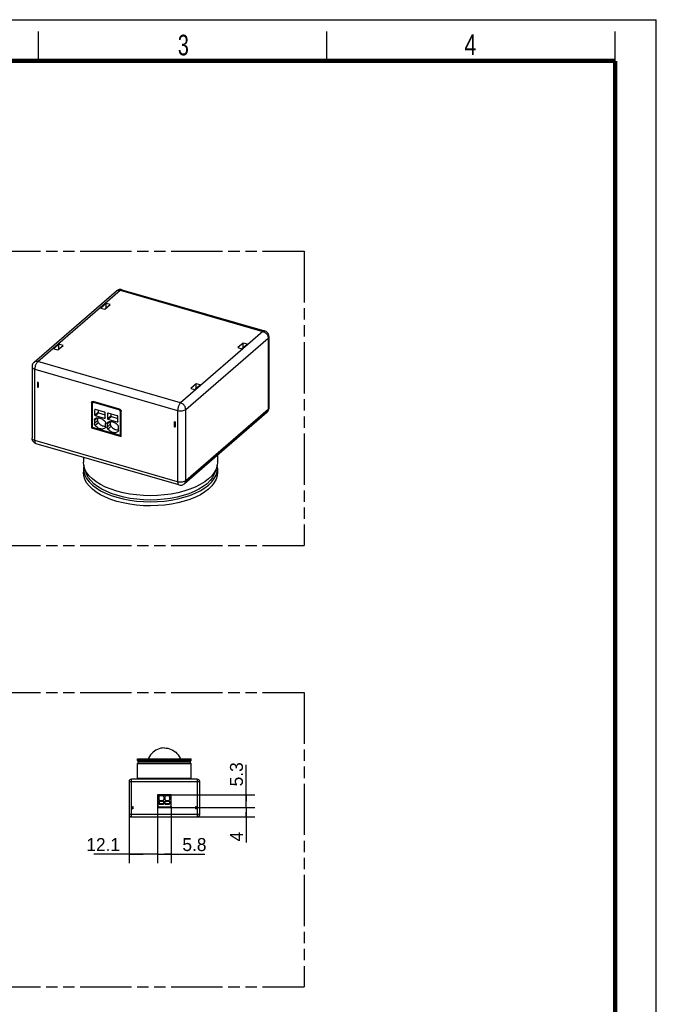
# Model space of a CAD drawing. Header units: millimetres. Extents: x 0 to 210, y 0 to 297.
# Tile 3 of 3: x 102 to 210, y 130 to 297. Entities that reach past the tile are written whole.
import ezdxf
from ezdxf.enums import TextEntityAlignment as Align

# ---------------------------------------------------------------- set-up
doc = ezdxf.new("R2010")
doc.units = ezdxf.units.MM
doc.header["$LTSCALE"] = 19.36
doc.linetypes.add('PHANTOM', pattern=[0.8, 0.45, -0.05, 0.1, -0.05, 0.1, -0.05])
doc.layers.get('0').update_dxf_attribs({"linetype": 'CONTINUOUS'})
doc.layers.add('DEFAULT_3', color=7, linetype='PHANTOM')
doc.layers.add('Z_DIM_2D', color=7, linetype='CONTINUOUS')
doc.styles.add('TEXTSTYLE_2', font='txt', dxfattribs={"width": 0.75})
doc.styles.add('TEXTSTYLE_3', font='tridonic-metric-print-light.otf')
doc.dimstyles.new('DIMSTYLE_1', dxfattribs={"dimtxt": 2.2, "dimasz": 3.5, "dimexe": 1.5, "dimexo": 0, "dimgap": 0.55, "dimtad": 1, "dimlfac": 2.5, "dimdsep": 46, "dimtxsty": 'TEXTSTYLE_3', "dimcen": 0.09, "dimclrt": 5, "dimazin": 2, "dimtp": 0.2, "dimtm": 0.2, "dimtfac": 1, "dimtofl": 0, "dimtmove": 0, "dimatfit": 3, "dimfxl": 0, "dimtolj": 1, "dimarcsym": 0})
doc.dimstyles.new('DIMSTYLE_3', dxfattribs={"dimtxt": 2.2, "dimasz": 3.5, "dimexe": 1.5, "dimexo": 0, "dimgap": 0.55, "dimtad": 1, "dimdec": 1, "dimlfac": 2.5, "dimdsep": 46, "dimtxsty": 'TEXTSTYLE_3', "dimcen": 0.09, "dimclrt": 5, "dimadec": 1, "dimazin": 2, "dimtp": 0.1, "dimtm": 0.1, "dimtfac": 1, "dimtdec": 1, "dimtofl": 0, "dimtmove": 0, "dimatfit": 3, "dimfxl": 0, "dimtolj": 1, "dimarcsym": 0})
doc.dimstyles.new('DIMSTYLE_4', dxfattribs={"dimtxt": 2.2, "dimasz": 3.5, "dimexe": 1.5, "dimexo": 0, "dimgap": 0.55, "dimtad": 1, "dimlfac": 2.5, "dimdsep": 46, "dimtxsty": 'TEXTSTYLE_3', "dimcen": 0.09, "dimclrt": 5, "dimazin": 2, "dimtp": 0.1, "dimtm": 0.1, "dimtfac": 1, "dimtofl": 0, "dimtmove": 0, "dimatfit": 3, "dimfxl": 0, "dimtolj": 1, "dimarcsym": 0})

# ---------------------------------------------------------------- blocks, each defined once
blk = doc.blocks.new('*D7')
at = {"layer": 'Z_DIM_2D', "color": 2, "linetype": 'Continuous', "transparency": 16777216}
for p, q in [((127.43, 163.17), (141.78, 163.17)), ((140.28, 163.17), (140.28, 162.36)), ((140.28, 161.56), (140.28, 162.36)), ((140.28, 162.36), (140.28, 157.23)), ((131.99, 161.56), (141.78, 161.56))]:
    blk.add_line(p, q, dxfattribs=at)
at = {"layer": 'Z_DIM_2D', "color": 5, "linetype": 'Continuous', "transparency": 16777216, "style": 'TEXTSTYLE_3'}
blk.add_text('4', height=2.2, rotation=90, dxfattribs=at).set_placement((139.73, 159.02), align=Align.RIGHT)
blk = doc.blocks.new('_NONE')
blk = doc.blocks.new('*D8')
at = {"layer": 'Z_DIM_2D', "color": 2, "linetype": 'Continuous', "transparency": 16777216}
for p, q in [((120.39, 162.92), (120.39, 153.7)), ((125.23, 163.32), (125.23, 153.7)), ((122.81, 155.2), (114.39, 155.2)), ((120.39, 155.2), (122.81, 155.2)), ((125.23, 155.2), (122.81, 155.2))]:
    blk.add_line(p, q, dxfattribs=at)
at = {"layer": 'Z_DIM_2D', "color": 5, "linetype": 'Continuous', "transparency": 16777216, "style": 'TEXTSTYLE_3'}
blk.add_text('12.1', height=2.2, dxfattribs=at).set_placement((118.85, 155.75), align=Align.RIGHT)
blk = doc.blocks.new('*D9')
at = {"layer": 'Z_DIM_2D', "color": 2, "linetype": 'Continuous', "transparency": 16777216}
for p, q in [((140.28, 164.23), (140.28, 170.39)), ((127.55, 165.29), (141.78, 165.29)), ((140.28, 165.29), (140.28, 164.23)), ((140.28, 163.17), (140.28, 164.23)), ((127.43, 163.17), (141.78, 163.17))]:
    blk.add_line(p, q, dxfattribs=at)
at = {"layer": 'Z_DIM_2D', "color": 5, "linetype": 'Continuous', "transparency": 16777216, "style": 'TEXTSTYLE_3'}
blk.add_text('5.3', height=2.2, rotation=90, dxfattribs=at).set_placement((139.73, 166.74))
blk = doc.blocks.new('*D10')
at = {"layer": 'Z_DIM_2D', "color": 2, "linetype": 'Continuous', "transparency": 16777216}
for p, q in [((125.23, 163.32), (125.23, 153.7)), ((127.55, 163.32), (127.55, 153.7)), ((125.23, 155.2), (126.39, 155.2)), ((127.55, 155.2), (126.39, 155.2)), ((126.39, 155.2), (133.26, 155.2))]:
    blk.add_line(p, q, dxfattribs=at)
at = {"layer": 'Z_DIM_2D', "color": 5, "linetype": 'Continuous', "transparency": 16777216, "style": 'TEXTSTYLE_3'}
blk.add_text('5.8', height=2.2, dxfattribs=at).set_placement((129.45, 155.75))

msp = doc.modelspace()

# ---------------------------------------------------------------- linework, layer by layer
at = {"color": 2, "linetype": 'Continuous'}
for p, q in [((0, 297), (210, 297)), ((210, 0), (210, 297)), ((105, 290), (105, 295)), ((154, 290), (154, 295)), ((203, 290), (203, 295))]:
    msp.add_line(p, q, dxfattribs=at)
at = {"color": 9, "linetype": 'Continuous'}
for p, q in [((104.8945, 238.9092), (118.8945, 251.0336)), ((118.2398, 250.9235), (118.2821, 250.9567)), ((118.2821, 250.9567), (118.3673, 251.0068)), ((118.8945, 251.0336), (143.1432, 244.0336)), ((143.1432, 244.0336), (129.1432, 231.9092)), ((130.0092, 230.7932), (144.0092, 242.9175)), ((144.0092, 242.9175), (144.0092, 230.7932)), ((104.2821, 238.8323), (104.2398, 238.7991)), ((104.3673, 238.8824), (104.2821, 238.8323)), ((104.3945, 225.4858), (104.3945, 237.6102)), ((104.3945, 237.6102), (128.6432, 230.6102)), ((129.1432, 231.9092), (104.8945, 238.9092)), ((114.0074, 231.96), (114.2274, 232.1505)), ((114.4046, 231.9579), (114.5321, 232.0683)), ((114.4912, 228.9631), (114.9416, 229.3532)), ((114.7076, 230.7802), (114.5778, 230.728)), ((115.1203, 230.2992), (114.5778, 229.8294)), ((114.6644, 229.7178), (115.2069, 230.1876)), ((116.3032, 229.3371), (116.2232, 229.2678)), ((116.8727, 230.1552), (116.7429, 230.103)), ((117.2854, 229.6742), (116.7429, 229.2044)), ((116.8295, 229.0928), (117.372, 229.5626)), ((118.7734, 230.8414), (118.6481, 230.7329)), ((118.9079, 230.3981), (119.0332, 230.5066)), ((128.6432, 230.6102), (128.6432, 218.4858)), ((130.0092, 218.6688), (130.0092, 230.7932)), ((144.0092, 230.7932), (130.0092, 218.6688)), ((115.0337, 228.8773), (114.4912, 228.4074)), ((115.178, 228.5128), (114.6355, 228.043)), ((116.6563, 228.3381), (117.1066, 228.7282)), ((117.1988, 228.2523), (116.6563, 227.7824)), ((117.3431, 227.8878), (116.8006, 227.418)), ((118.4683, 228.7121), (118.3883, 228.6428)), ((128.6432, 218.4858), (104.3945, 225.4858)), ((120.3857, 167.5578), (132.3857, 167.5578)), ((120.7857, 161.5578), (120.7857, 167.9578)), ((131.9857, 167.9578), (131.9857, 161.5578)), ((125.5257, 163.7413), (125.5257, 163.8378)), ((126.2457, 163.8378), (126.2457, 163.7413)), ((126.5257, 163.7413), (126.5257, 163.8378)), ((127.2457, 163.8378), (127.2457, 163.7413)), ((132.3857, 161.9578), (120.3857, 161.9578))]:
    msp.add_line(p, q, dxfattribs=at)
at = {"color": 7, "linetype": 'Continuous'}
for p, q in [((118.3544, 251.0091), (118.2398, 250.9235)), ((118.4709, 251.0734), (118.3544, 251.0091)), ((119.1719, 251.1283), (119.0482, 251.1556)), ((119.1719, 251.1283), (143.4206, 244.1283)), ((104.2398, 238.7991), (118.2398, 250.9235)), ((116.4744, 248.7877), (115.5744, 248.0083)), ((115.5744, 248.0083), (116.2672, 247.8083)), ((116.2672, 247.8083), (117.1672, 248.5877)), ((116.4744, 247.9877), (116.4744, 248.7877)), ((117.1672, 248.5877), (116.4744, 248.7877)), ((144.1432, 243.1675), (144.1432, 231.0432)), ((108.4744, 241.8595), (107.5744, 241.0801)), ((107.5744, 241.0801), (108.2672, 240.8801)), ((108.2672, 240.8801), (109.1672, 241.6595)), ((108.4744, 241.0595), (108.4744, 241.8595)), ((109.1672, 241.6595), (108.4744, 241.8595)), ((139.7705, 242.0627), (138.8705, 241.2833)), ((138.8705, 241.2833), (139.5633, 241.0833)), ((139.5633, 241.0833), (140.4633, 241.8627)), ((140.4633, 241.8627), (139.7705, 242.0627)), ((139.7705, 241.2627), (139.7705, 242.0627)), ((103.8945, 238.0432), (103.8945, 225.9188)), ((104.2398, 238.7991), (104.1402, 238.6997)), ((104.8275, 235.4067), (104.8275, 234.5407)), ((104.9141, 235.3817), (104.8275, 235.4067)), ((104.9141, 234.6157), (104.8275, 234.5407)), ((104.9141, 234.5157), (104.8275, 234.5407)), ((104.9141, 235.3817), (104.9141, 234.5157)), ((131.7705, 235.1345), (130.8705, 234.3551)), ((130.8705, 234.3551), (131.5633, 234.1551)), ((131.5633, 234.1551), (132.4633, 234.9345)), ((132.4633, 234.9345), (131.7705, 235.1345)), ((131.7705, 234.3345), (131.7705, 235.1345)), ((114.0074, 231.96), (114.0074, 227.6298)), ((114.1448, 227.7027), (114.1448, 231.7731)), ((114.2082, 231.9248), (114.4134, 232.1026)), ((118.7705, 230.8448), (114.2672, 232.1448)), ((118.6481, 230.7329), (114.4046, 231.9579)), ((144.1432, 231.0432), (144.1334, 230.9032)), ((114.5778, 229.8294), (114.5778, 230.728)), ((114.5965, 229.2157), (114.6355, 229.2442)), ((116.2232, 230.3427), (114.6644, 230.7927)), ((116.2232, 229.2678), (114.6644, 229.7178)), ((115.0337, 229.3652), (115.0337, 228.8773)), ((115.1203, 230.6611), (115.1203, 230.2992)), ((115.2069, 230.1876), (116.3098, 229.8692)), ((116.3098, 229.3294), (116.3098, 230.228)), ((116.7429, 230.103), (116.7429, 229.2044)), ((118.3883, 229.7177), (116.8295, 230.1677)), ((117.2854, 230.0361), (117.2854, 229.6742)), ((117.372, 229.5626), (118.4749, 229.2442)), ((118.4749, 228.7044), (118.4749, 229.603)), ((118.9079, 226.3277), (118.9079, 230.3981)), ((119.0303, 226.1798), (119.0303, 230.51)), ((143.7979, 230.2872), (129.7979, 218.1629)), ((114.0074, 227.6298), (114.1448, 227.7488)), ((114.0074, 227.6298), (119.0303, 226.1798)), ((118.9079, 226.3277), (114.1448, 227.7027)), ((114.4912, 228.9631), (114.4912, 228.4074)), ((116.2911, 227.6049), (116.2521, 227.5764)), ((116.2783, 227.9222), (116.3965, 227.9252)), ((116.3965, 227.8574), (116.3965, 228.4131)), ((116.6563, 228.3381), (116.6563, 227.7824)), ((116.7616, 228.5907), (116.8006, 228.6192)), ((118.3883, 228.6428), (116.8295, 229.0928)), ((117.1988, 228.7402), (117.1988, 228.2523)), ((118.5615, 227.2324), (118.5615, 227.7881)), ((128.2102, 228.6567), (128.1236, 228.6817)), ((128.1236, 227.8157), (128.1236, 228.6817)), ((128.1236, 227.8157), (128.2102, 227.8907)), ((128.2102, 227.7907), (128.1236, 227.8157)), ((128.2102, 228.6567), (128.2102, 227.7907)), ((118.4562, 226.9799), (118.4172, 226.9514)), ((118.4434, 227.2972), (118.5615, 227.3002)), ((119.0303, 226.4338), (118.9079, 226.3277)), ((128.8659, 217.958), (104.6172, 224.958)), ((112.6189, 222.6482), (112.6189, 221.8299)), ((135.4189, 223.0308), (135.4189, 221.8299)), ((112.6733, 221.3103), (112.6189, 220.7907)), ((135.4189, 221.8299), (135.3564, 221.2341)), ((135.4189, 220.7907), (135.3644, 221.3103)), ((112.6189, 220.7907), (112.6813, 220.1949)), ((112.6189, 220.7907), (112.6189, 220.0979)), ((135.1697, 219.6056), (135.3564, 220.1949)), ((135.3564, 220.1949), (135.4189, 220.7907)), ((135.4189, 220.7907), (135.4189, 220.0979)), ((127.4489, 215.6623), (126.3267, 215.512)), ((121.8257, 171.1098), (121.8257, 171.4298)), ((121.9457, 171.0405), (121.8257, 171.1098)), ((130.9457, 171.1098), (121.8257, 171.1098)), ((121.9457, 170.6991), (121.8257, 170.6298)), ((121.8259, 171.4298), (130.9455, 171.4298)), ((121.9457, 170.6991), (121.9457, 171.0405)), ((121.9457, 171.0405), (130.8257, 171.0405)), ((130.8257, 170.6991), (121.9457, 170.6991)), ((123.7051, 171.5291), (123.6637, 171.4298)), ((130.8257, 171.0405), (130.9457, 171.1098)), ((130.8257, 170.6991), (130.8257, 171.0405)), ((130.8257, 170.6991), (130.9457, 170.6298)), ((130.9457, 171.1098), (130.9457, 171.4298)), ((121.8257, 168.0778), (121.8257, 170.6298)), ((121.8257, 170.6298), (130.9457, 170.6298)), ((130.9457, 168.0778), (130.9457, 170.6298)), ((120.3857, 167.5578), (120.3857, 161.9578)), ((131.9857, 167.9578), (120.7857, 167.9578)), ((121.8257, 168.0778), (121.7057, 167.9578)), ((130.9457, 168.0778), (121.8257, 168.0778)), ((130.9457, 168.0778), (131.0657, 167.9578)), ((132.3857, 161.9578), (132.3857, 167.5578)), ((127.5457, 165.2858), (125.2257, 165.2858)), ((125.2257, 165.2858), (125.2257, 163.2858)), ((125.2857, 165.2378), (127.4857, 165.2378)), ((125.2857, 165.2378), (125.2857, 163.3578)), ((125.4457, 164.8661), (125.4457, 164.6095)), ((125.4857, 164.1978), (125.4857, 163.7827)), ((125.5257, 164.2378), (126.2457, 164.2378)), ((126.2857, 163.7827), (126.2857, 164.1978)), ((126.3257, 164.6095), (126.3257, 164.8661)), ((126.4457, 164.8661), (126.4457, 164.6095)), ((126.4857, 164.1978), (126.4857, 163.7827)), ((126.5257, 164.2378), (127.2457, 164.2378)), ((127.2857, 164.1978), (127.2857, 163.7827)), ((127.3257, 164.6095), (127.3257, 164.8661)), ((127.4857, 165.2378), (127.4857, 163.3578)), ((127.5457, 163.2858), (127.5457, 165.2858)), ((120.9857, 162.9178), (120.9857, 163.3178)), ((120.9857, 163.3178), (121.0257, 163.3178)), ((120.9857, 162.9178), (121.0257, 162.9178)), ((121.0257, 163.3178), (121.0257, 162.9178)), ((125.3457, 163.1658), (127.4257, 163.1658)), ((125.4057, 163.2378), (127.3657, 163.2378)), ((125.5257, 163.8378), (126.2457, 163.8378)), ((125.5257, 163.7413), (126.2457, 163.7413)), ((126.5257, 163.8378), (127.2457, 163.8378)), ((126.5257, 163.7413), (127.2457, 163.7413)), ((131.7457, 163.3178), (131.7857, 163.3178)), ((131.7457, 162.9178), (131.7457, 163.3178)), ((131.7457, 162.9178), (131.7857, 162.9178)), ((131.7857, 162.9178), (131.7857, 163.3178)), ((120.7857, 161.5578), (131.9857, 161.5578))]:
    msp.add_line(p, q, dxfattribs=at)
at = {"color": 7, "linetype": 'Continuous', "const_width": 0.7}
for points in [[(7, 290), (203, 290)], [(203, 7), (203, 290)]]:
    msp.add_lwpolyline(points, dxfattribs=at)
at = {"color": 9, "linetype": 'Continuous'}
for points in [[(118.3673, 251.0068), (118.4615, 251.0425), (118.5631, 251.0633), (118.6704, 251.0688), (118.7815, 251.0588), (118.8945, 251.0336)], [(118.8945, 251.0336), (118.9598, 251.0827), (119.0239, 251.1161), (119.0858, 251.1333), (119.1445, 251.134), (119.1719, 251.1283)], [(143.4206, 244.1283), (143.3932, 244.134), (143.3346, 244.1333), (143.2726, 244.1161), (143.2085, 244.0827), (143.1432, 244.0336)], [(143.1432, 244.0336), (143.2563, 243.9935), (143.3674, 243.9393), (143.4746, 243.872), (143.5762, 243.7925), (143.6704, 243.7024), (143.7556, 243.6031)], [(143.7556, 243.6031), (143.8303, 243.4964), (143.8932, 243.384), (143.9433, 243.268), (143.9797, 243.1502), (144.0018, 243.0327), (144.0092, 242.9175)], [(144.0092, 242.9175), (144.0901, 243.0068), (144.1347, 243.1023), (144.1432, 243.1675)], [(103.8945, 238.0432), (103.8966, 238.0105), (103.9286, 237.9138), (103.9976, 237.822), (104.1011, 237.7388), (104.2352, 237.6673), (104.3945, 237.6102)], [(104.8945, 238.9092), (104.7815, 238.9344), (104.6704, 238.9444), (104.5631, 238.9389), (104.4615, 238.9182), (104.3673, 238.8824)], [(104.3945, 237.6102), (104.3988, 237.7269), (104.4115, 237.8491), (104.4326, 237.9745), (104.4615, 238.1012), (104.4978, 238.2268), (104.5409, 238.3494)], [(104.5409, 238.3494), (104.5901, 238.4666), (104.6445, 238.5767), (104.7032, 238.6776), (104.7651, 238.7676), (104.8292, 238.8453), (104.8945, 238.9092)], [(128.7897, 231.3494), (128.7465, 231.2268), (128.7102, 231.1012), (128.6813, 230.9745), (128.6602, 230.8491), (128.6475, 230.7269), (128.6432, 230.6102)], [(129.1432, 231.9092), (129.0779, 231.8453), (129.0138, 231.7676), (128.9519, 231.6776), (128.8932, 231.5767), (128.8388, 231.4666), (128.7897, 231.3494)], [(129.7556, 231.4788), (129.6704, 231.578), (129.5762, 231.6682), (129.4746, 231.7476), (129.3674, 231.815), (129.2563, 231.8692), (129.1432, 231.9092)], [(130.0092, 230.7932), (130.0018, 230.9084), (129.9797, 231.0258), (129.9433, 231.1436), (129.8932, 231.2597), (129.8303, 231.372), (129.7556, 231.4788)], [(144.1432, 231.0432), (144.1347, 230.9779), (144.0901, 230.8825), (144.0092, 230.7932)], [(128.6432, 230.6102), (128.8218, 230.5697), (129.0127, 230.5475), (129.2086, 230.5442), (129.402, 230.5602), (129.5855, 230.5947), (129.752, 230.6465), (129.8951, 230.7135), (130.0092, 230.7932)], [(144.0092, 230.7932), (143.9926, 230.629), (143.9433, 230.4808), (143.8633, 230.3542), (143.7979, 230.2872)], [(104.3945, 225.4858), (104.2352, 225.5429), (104.1011, 225.6144), (103.9976, 225.6977), (103.9286, 225.7894), (103.8966, 225.8861), (103.8945, 225.9188)], [(104.6172, 224.958), (104.5409, 225.0003), (104.4788, 225.0776), (104.4326, 225.1874), (104.4041, 225.3252), (104.3945, 225.4858)], [(130.0092, 218.6688), (129.8951, 218.5891), (129.752, 218.5221), (129.5855, 218.4704), (129.402, 218.4359), (129.2086, 218.4199), (129.0127, 218.4231), (128.8218, 218.4454), (128.6432, 218.4858)], [(128.6432, 218.4858), (128.6528, 218.3252), (128.6813, 218.1874), (128.7275, 218.0776), (128.7897, 218.0003), (128.8659, 217.958)], [(129.7979, 218.1629), (129.8633, 218.2298), (129.9433, 218.3564), (129.9926, 218.5047), (130.0092, 218.6688)]]:
    msp.add_lwpolyline(points, dxfattribs=at)
at = {"color": 7, "linetype": 'Continuous'}
for points in [[(118.7005, 251.1485), (118.5867, 251.119), (118.4709, 251.0734)], [(119.0482, 251.1556), (118.933, 251.1668), (118.8169, 251.1645), (118.7005, 251.1485)], [(144.1432, 243.1675), (144.1269, 243.3471), (144.0792, 243.5196), (144.0021, 243.6797), (143.9022, 243.8186), (143.7895, 243.9306), (143.6692, 244.018), (143.5449, 244.0833), (143.4206, 244.1283)], [(104.1402, 238.6997), (104.0546, 238.586), (103.9861, 238.4614), (103.9358, 238.3278), (103.9049, 238.1871), (103.8945, 238.0432)], [(114.0074, 231.96), (114.0175, 232.0267), (114.0424, 232.0802), (114.0708, 232.1113)], [(114.0708, 232.1113), (114.0837, 232.1214), (114.1368, 232.1473), (114.1975, 232.1547), (114.2672, 232.1448)], [(114.2082, 231.9244), (114.1799, 231.8933), (114.1549, 231.8398), (114.1448, 231.7731)], [(114.4046, 231.9579), (114.3349, 231.9679), (114.2743, 231.9604), (114.2211, 231.9345), (114.2082, 231.9244)], [(144.1334, 230.9032), (144.1036, 230.7644), (144.0541, 230.6305), (143.9857, 230.5044), (143.8993, 230.3888), (143.7979, 230.2872)], [(114.4912, 228.9631), (114.4956, 229.0229), (114.5081, 229.078), (114.529, 229.129), (114.5575, 229.1743), (114.5965, 229.2157)], [(114.6644, 229.7178), (114.6412, 229.7279), (114.621, 229.742), (114.6032, 229.7609), (114.5895, 229.7826), (114.5812, 229.8052), (114.5778, 229.8294)], [(114.6355, 229.2442), (114.7521, 229.3025), (114.877, 229.3426), (115.0112, 229.3646), (115.1518, 229.3682), (115.2957, 229.3532), (115.4438, 229.3196)], [(115.1203, 230.2992), (115.1237, 230.275), (115.132, 230.2524), (115.1457, 230.2307), (115.1634, 230.2119), (115.1837, 230.1977), (115.2069, 230.1876)], [(115.4438, 229.3196), (115.592, 229.2677), (115.7358, 229.1996), (115.8764, 229.1148), (116.0107, 229.0153), (116.1356, 228.9031), (116.2521, 228.7775)], [(116.2887, 229.279), (116.2844, 229.2756), (116.2667, 229.267), (116.2465, 229.2645), (116.2232, 229.2678)], [(116.3098, 229.3294), (116.3065, 229.3072), (116.2982, 229.2893), (116.2887, 229.279)], [(116.8295, 229.0928), (116.8062, 229.1029), (116.786, 229.117), (116.7683, 229.1359), (116.7546, 229.1576), (116.7462, 229.1802), (116.7429, 229.2044)], [(117.2854, 229.6742), (117.2887, 229.65), (117.297, 229.6274), (117.3108, 229.6057), (117.3285, 229.5869), (117.3487, 229.5727), (117.372, 229.5626)], [(118.9079, 230.3981), (118.8978, 230.4706), (118.8729, 230.5385), (118.8316, 230.6036), (118.7785, 230.6602), (118.7178, 230.7026), (118.6481, 230.7329)], [(118.7705, 230.8448), (118.8402, 230.8145), (118.9008, 230.7721), (118.954, 230.7155), (118.9952, 230.6504), (119.0202, 230.5826), (119.0303, 230.51)], [(114.6355, 228.043), (114.5929, 228.0993), (114.5575, 228.158), (114.529, 228.2198), (114.5081, 228.2828), (114.4956, 228.3451), (114.4912, 228.4074)], [(115.4438, 227.501), (115.2957, 227.5529), (115.1518, 227.6209), (115.0112, 227.7057), (114.877, 227.8053), (114.7521, 227.9175), (114.6355, 228.043)], [(115.0337, 228.8773), (115.0381, 228.8149), (115.0506, 228.7526), (115.0715, 228.6896), (115.1, 228.6278), (115.1354, 228.5691), (115.178, 228.5128)], [(115.178, 228.5128), (115.2946, 228.3873), (115.4195, 228.2751), (115.5537, 228.1756), (115.6943, 228.0908), (115.8382, 228.0227), (115.9863, 227.9708)], [(116.2521, 227.5764), (116.1356, 227.5181), (116.0107, 227.478), (115.8764, 227.456), (115.7358, 227.4523), (115.592, 227.4674), (115.4438, 227.501)], [(115.9863, 227.9708), (116.1345, 227.9372), (116.2783, 227.9222)], [(116.2521, 228.7775), (116.2947, 228.7213), (116.3301, 228.6625), (116.3587, 228.6008), (116.3795, 228.5378), (116.3921, 228.4755), (116.3965, 228.4131)], [(116.3795, 227.7425), (116.3587, 227.6916), (116.3301, 227.6463), (116.2911, 227.6049)], [(116.3965, 227.8574), (116.3921, 227.7976), (116.3795, 227.7425)], [(116.6563, 228.3381), (116.6606, 228.3979), (116.6732, 228.453), (116.694, 228.504), (116.7226, 228.5493), (116.7616, 228.5907)], [(116.8006, 227.418), (116.758, 227.4743), (116.7226, 227.533), (116.694, 227.5948), (116.6732, 227.6578), (116.6606, 227.7201), (116.6563, 227.7824)], [(116.8006, 228.6192), (116.9171, 228.6775), (117.042, 228.7176), (117.1763, 228.7396), (117.3169, 228.7432), (117.4607, 228.7282), (117.6089, 228.6946)], [(117.1988, 228.2523), (117.2031, 228.1899), (117.2157, 228.1276), (117.2365, 228.0646), (117.2651, 228.0028), (117.3005, 227.9441), (117.3431, 227.8878)], [(117.3431, 227.8878), (117.4596, 227.7623), (117.5845, 227.6501), (117.7188, 227.5506), (117.8594, 227.4658), (118.0032, 227.3977), (118.1514, 227.3458)], [(117.6089, 228.6946), (117.757, 228.6427), (117.9009, 228.5746), (118.0415, 228.4898), (118.1757, 228.3903), (118.3006, 228.2781), (118.4172, 228.1525)], [(118.4538, 228.654), (118.4495, 228.6506), (118.4318, 228.642), (118.4115, 228.6395), (118.3883, 228.6428)], [(118.4172, 228.1525), (118.4598, 228.0963), (118.4952, 228.0375), (118.5237, 227.9758), (118.5446, 227.9128), (118.5571, 227.8505), (118.5615, 227.7881)], [(118.4749, 228.7044), (118.4715, 228.6822), (118.4632, 228.6643), (118.4538, 228.654)], [(104.6172, 224.958), (104.4936, 225.0027), (104.3698, 225.0675), (104.2495, 225.1547), (104.1367, 225.2664), (104.0371, 225.4042), (103.9597, 225.5635), (103.9112, 225.7369), (103.8945, 225.9188)], [(117.6089, 226.876), (117.4607, 226.9279), (117.3169, 226.9959), (117.1763, 227.0807), (117.042, 227.1803), (116.9171, 227.2925), (116.8006, 227.418)], [(118.4172, 226.9514), (118.3006, 226.8931), (118.1757, 226.853), (118.0415, 226.831), (117.9009, 226.8273), (117.757, 226.8424), (117.6089, 226.876)], [(118.1514, 227.3458), (118.2995, 227.3122), (118.4434, 227.2972)], [(118.5446, 227.1175), (118.5237, 227.0666), (118.4952, 227.0213), (118.4562, 226.9799)], [(118.5615, 227.2324), (118.5571, 227.1726), (118.5446, 227.1175)], [(112.868, 220.6448), (112.6813, 221.2341), (112.6189, 221.8299)], [(135.3564, 221.2341), (135.1697, 220.6448), (134.8609, 220.0685), (134.4333, 219.5115), (133.8915, 218.9799), (133.2416, 218.4795), (132.4907, 218.0159), (131.6469, 217.594), (130.7196, 217.2185), (129.7189, 216.8936), (128.6557, 216.6227), (127.5416, 216.4089), (126.389, 216.2545), (125.2105, 216.1611), (124.0189, 216.1299), (122.8272, 216.1611), (121.6487, 216.2545), (120.4961, 216.4089), (119.3821, 216.6227), (118.3189, 216.8936)], [(118.3189, 215.1615), (117.3131, 215.4885), (116.3905, 215.8621), (115.5463, 216.2847), (114.7943, 216.7487), (114.1447, 217.2499), (113.6032, 217.7809), (113.1781, 218.3344), (112.8704, 218.9071), (112.6834, 219.496), (112.6189, 220.0978)], [(112.6813, 220.1949), (112.868, 219.6056), (113.1768, 219.0293), (113.6044, 218.4723), (114.1462, 217.9407), (114.7961, 217.4403), (115.547, 216.9766), (116.3908, 216.5548), (117.3181, 216.1793), (118.3189, 215.8543)], [(114.7961, 218.4795), (114.1462, 218.9799), (113.6044, 219.5115), (113.1768, 220.0685), (112.868, 220.6448)], [(118.4689, 216.1342), (117.4944, 216.4506), (116.5915, 216.8162), (115.7699, 217.227), (115.0388, 217.6785), (114.406, 218.1657), (113.8785, 218.6833), (113.4621, 219.2256), (113.1614, 219.7868), (112.9797, 220.3606), (112.9698, 220.4549)], [(135.4188, 220.0979), (135.3566, 219.5064), (135.1712, 218.9162), (134.8627, 218.34), (134.4369, 217.7835), (133.8972, 217.2532), (133.2511, 216.754), (132.5037, 216.2914), (131.6645, 215.8699), (130.7406, 215.4945), (129.7434, 215.1687), (128.6821, 214.897), (127.5708, 214.6816), (126.4244, 214.5262), (125.2502, 214.4312), (124.0545, 214.3983), (122.8555, 214.4276), (121.6685, 214.5207), (120.5074, 214.675), (119.3932, 214.8884), (118.3189, 215.1615)], [(118.3189, 215.8543), (119.3821, 215.5835), (120.4961, 215.3697), (121.6487, 215.2152), (122.8272, 215.1219), (124.0189, 215.0907), (125.2105, 215.1219), (126.389, 215.2152), (127.5416, 215.3697), (128.6557, 215.5835), (129.7189, 215.8543), (130.7196, 216.1793), (131.6469, 216.5548), (132.4907, 216.9766), (133.2416, 217.4403), (133.8915, 217.9407), (134.4333, 218.4723), (134.8609, 219.0293), (135.1697, 219.6056)], [(135.0679, 220.4549), (135.058, 220.3606), (134.8763, 219.7868), (134.5756, 219.2256), (134.1592, 218.6833), (133.6317, 218.1657), (132.9989, 217.6785), (132.2678, 217.227), (131.4462, 216.8162), (130.5433, 216.4506), (129.5689, 216.1342), (128.5336, 215.8705), (127.4489, 215.6623)], [(118.3189, 216.8936), (117.3181, 217.2185), (116.3908, 217.594), (115.547, 218.0159), (114.7961, 218.4795)], [(128.8659, 217.958), (129.0274, 217.9255), (129.1925, 217.92), (129.3552, 217.9415), (129.5128, 217.9896), (129.6624, 218.0642), (129.7979, 218.1629)], [(126.3267, 215.512), (125.1791, 215.4211), (124.0189, 215.3907), (122.8586, 215.4211), (121.711, 215.512), (120.5888, 215.6623), (119.5041, 215.8705), (118.4689, 216.1342)], [(126.3857, 173.2698), (126.0918, 173.2546), (125.7985, 173.2087), (125.5112, 173.1326), (125.2315, 173.0266), (124.9618, 172.8912), (124.705, 172.7274), (124.4636, 172.5361), (124.2403, 172.3188), (124.0379, 172.0772), (123.8588, 171.8134), (123.7051, 171.5291)], [(126.3857, 173.2698), (126.6796, 173.2546), (126.9729, 173.2087), (127.2602, 173.1326), (127.5399, 173.0266), (127.8096, 172.8912), (128.0664, 172.7274), (128.3079, 172.5361), (128.5311, 172.3188), (128.7335, 172.0772), (128.9126, 171.8134), (129.0663, 171.5291), (129.1077, 171.4298)]]:
    msp.add_lwpolyline(points, dxfattribs=at)
for centre, radius, start, end in [((120.7857, 167.5578), 0.4, 90, 180), ((131.9857, 167.5578), 0.4, 0, 90), ((125.6457, 164.8661), 0.2, 131.810315, 180), ((125.6457, 164.6095), 0.2, 180, 228.189685), ((125.5257, 164.1978), 0.04, 90, 180), ((125.8857, 164.5978), 0.56, 48.189685, 131.810315), ((125.8857, 164.8778), 0.56, 228.189685, 311.810315), ((126.2457, 164.1978), 0.04, 0, 90), ((126.1257, 164.8661), 0.2, 0, 48.189685), ((126.1257, 164.6095), 0.2, 311.810315, 360), ((126.6457, 164.8661), 0.2, 131.810315, 180), ((126.6457, 164.6095), 0.2, 180, 228.189685), ((126.5257, 164.1978), 0.04, 90, 180), ((126.8857, 164.5978), 0.56, 48.189685, 131.810315), ((126.8857, 164.8778), 0.56, 228.189685, 311.810315), ((127.2457, 164.1978), 0.04, 0, 90), ((127.1257, 164.8661), 0.2, 0, 48.189685), ((127.1257, 164.6095), 0.2, 311.810315, 360), ((125.3457, 163.2858), 0.12, 180, 270), ((125.4057, 163.3578), 0.12, 180, 270), ((125.5257, 163.8778), 0.04, 180, 270), ((126.2457, 163.8778), 0.04, 270, 360), ((126.5257, 163.8778), 0.04, 180, 270), ((127.2457, 163.8778), 0.04, 270, 360), ((127.3657, 163.3578), 0.12, 270, 360), ((127.4257, 163.2858), 0.12, 270, 360), ((120.7857, 161.9578), 0.4, 180, 270), ((131.9857, 161.9578), 0.4, 270, 360)]:
    msp.add_arc(centre, radius, start, end, dxfattribs=at)
for centre, major_axis, ratio, start_param, end_param in [((114.6644, 230.703), (-0.0618, 0.0806), 0.75211901, 5.48813782, 7.05893415), ((116.2232, 230.253), (-0.0618, 0.0806), 0.75211901, -2.36584382, -0.79504749), ((116.8295, 230.078), (-0.0618, 0.0806), 0.75211901, 5.48813782, 7.05893415), ((118.3883, 229.628), (-0.0618, 0.0806), 0.75211901, -2.36584382, -0.79504749), ((125.5257, 163.7827), (0, 0.0414), 0.96592583, 1.57079633, 3.14159265), ((126.2457, 163.7827), (0, 0.0414), 0.96592583, -3.14159265, -1.57079633), ((126.5257, 163.7827), (0, 0.0414), 0.96592583, 1.57079633, 3.14159265), ((127.2457, 163.7827), (0, 0.0414), 0.96592583, -3.14159265, -1.57079633)]:
    msp.add_ellipse(centre, major_axis=major_axis, ratio=ratio, start_param=start_param, end_param=end_param, dxfattribs=at)
at = {"layer": 'DEFAULT_3', "color": 91, "linetype": 'PHANTOM', "true_color": 0x80ff80}
for p, q in [((50.1286, 257.68), (150.1286, 257.68)), ((150.1286, 257.68), (150.1286, 207.68)), ((50.1286, 207.68), (150.1286, 207.68)), ((50.1286, 182.68), (150.1286, 182.68)), ((150.1286, 182.68), (150.1286, 132.68)), ((50.1286, 132.68), (150.1286, 132.68))]:
    msp.add_line(p, q, dxfattribs=at)

# ---------------------------------------------------------------- texts
at = {"color": 5, "linetype": 'Continuous', "style": 'TEXTSTYLE_2'}
for s, width, p in [('3', 0.714286, (128.6839, 290.9429)), ('4', 0.785714, (177.3831, 290.9911))]:
    msp.add_text(s, height=3.5, dxfattribs=dict(at, width=width)).set_placement(p)

# ---------------------------------------------------------------- dimensions: what is measured, and where the dimension line sits
at = {"layer": 'Z_DIM_2D', "color": 2, "linetype": 'Continuous'}
for base, p2, angle, dimstyle, picture, middle in [((140.2758, 165.2858), (127.5457, 165.2858), 90, 'DIMSTYLE_4', '*D9', (140.2758, 168.5452)), ((140.2758, 161.5578), (131.9857, 161.5578), 270, 'DIMSTYLE_3', '*D7', (140.2758, 158.1148))]:
    dim = msp.add_linear_dim(base=base, p1=(127.4257, 163.1658), p2=p2, angle=angle, dimstyle=dimstyle, override={"dimblk1": 'NONE', "dimblk2": 'NONE', "dimsah": 1}, dxfattribs=at)
    dim.commit()
    dim.dimension.update_dxf_attribs({"geometry": picture, "text_midpoint": middle, "dimtype": 160})
for base, p1, p2, dimstyle, picture, middle in [((125.2257, 155.1984), (120.3857, 162.9178), (125.2257, 163.3178), 'DIMSTYLE_1', '*D8', (116.5115, 155.1984)), ((127.5457, 155.1984), (125.2257, 163.3178), (127.5457, 163.3178), 'DIMSTYLE_4', '*D10', (131.348, 155.1984))]:
    dim = msp.add_linear_dim(base=base, p1=p1, p2=p2, dimstyle=dimstyle, override={"dimblk1": 'NONE', "dimblk2": 'NONE', "dimsah": 1}, dxfattribs=at)
    dim.commit()
    dim.dimension.update_dxf_attribs({"geometry": picture, "text_midpoint": middle, "dimtype": 160})

doc.saveas('drawing.dxf')
